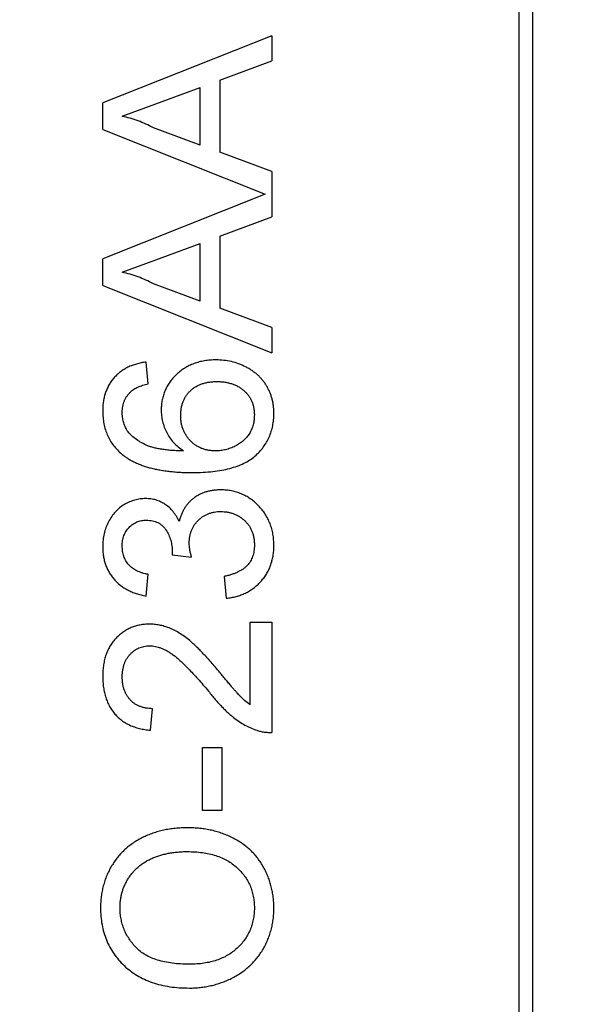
# Model space of a CAD drawing. Header units: millimetres. Extents: x 525 to 788, y 277 to 384.
# Tile 109 of 130: x 753.883 to 754.733, y 316.751 to 318.208. Entities that reach past the tile are written whole.
import ezdxf

# ---------------------------------------------------------------- set-up
doc = ezdxf.new("R2010")
doc.units = ezdxf.units.MM
doc.header["$LTSCALE"] = 5
doc.header["$PDMODE"] = 3
doc.header["$PDSIZE"] = 0.3125
doc.layers.get('0').update_dxf_attribs({"linetype": 'CONTINUOUS'})
doc.layers.get('Defpoints').update_dxf_attribs({"linetype": 'CONTINUOUS'})
doc.layers.add('dim', color=6, linetype='CONTINUOUS', lineweight=9)
doc.styles.add('Verdana', font='verdana.ttf', dxfattribs={"height": 3})
doc.dimstyles.new('aaaaaaaa 3.0', dxfattribs={"dimtxt": 3, "dimasz": 2.5, "dimexe": 1.25, "dimexo": 0.625, "dimtad": 1, "dimzin": 9, "dimdsep": 46, "dimtxsty": 'Verdana', "dimcen": 0, "dimazin": 0, "dimtfac": 1, "dimtofl": 0, "dimtmove": 0, "dimatfit": 3, "dimfxl": 1, "dimlwd": 25, "dimlwe": 25, "dimarcsym": 0})

# ---------------------------------------------------------------- blocks, each defined once
blk = doc.blocks.new('*D55')
at = {"layer": 'Defpoints', "color": 0}
for p in [(767.5081, 331.9082), (697.2861, 316.9379)]:
    blk.add_point(p, dxfattribs=at)
at = {"layer": 'dim', "color": 0, "lineweight": 25}
blk.add_line((785.4949, 335.7427), (769.9532, 332.4294), dxfattribs=at)
at = {"layer": 'dim', "color": 0}
blk.add_solid([(769.8663, 332.8369), (770.04, 332.0219), (767.5081, 331.9082)], dxfattribs=at)
at = {"layer": 'dim', "color": 0, "insert": (778.4472, 336.689), "char_height": 3, "attachment_point": 5, "rotation": 12.0345, "style": 'Verdana'}
blk.add_mtext('∅71.8', dxfattribs=at)

msp = doc.modelspace()

# ---------------------------------------------------------------- linework, layer by layer
at = {"linetype": 'Continuous'}
for p, q in [((754.622, 315.8935), (754.622, 318.7107)), ((754.6417, 318.691), (754.6417, 315.9132)), ((754.2559, 318.1841), (754.0059, 318.0848)), ((754.2559, 318.1841), (754.2559, 318.1467)), ((754.179, 318.1182), (754.2559, 318.1467)), ((754.179, 318.1182), (754.179, 318.0117)), ((754.0845, 318.0833), (754.1502, 318.1076)), ((754.1502, 318.0223), (754.1502, 318.1076)), ((754.0059, 318.0451), (754.0059, 318.0848)), ((754.0348, 318.0649), (754.0845, 318.0833)), ((754.0059, 318.0451), (754.2465, 317.9496)), ((754.1502, 318.0223), (754.0809, 318.0479)), ((754.2559, 317.9832), (754.179, 318.0117)), ((754.2559, 317.9832), (754.2559, 317.9159)), ((754.2465, 317.9496), (754.0059, 317.8541)), ((754.179, 317.8875), (754.2559, 317.9159)), ((754.179, 317.8875), (754.179, 317.7809)), ((754.0845, 317.8525), (754.1502, 317.8768)), ((754.1502, 317.7915), (754.1502, 317.8768)), ((754.0059, 317.8143), (754.0059, 317.8541)), ((754.0348, 317.8342), (754.0845, 317.8525)), ((754.0059, 317.8143), (754.2559, 317.715)), ((754.1502, 317.7915), (754.0809, 317.8171)), ((754.2559, 317.7524), (754.179, 317.7809)), ((754.2559, 317.7524), (754.2559, 317.715)), ((754.0732, 317.6691), (754.07, 317.7012)), ((754.1088, 317.4203), (754.1085, 317.4157)), ((754.1085, 317.4157), (754.1373, 317.4124)), ((754.07, 317.355), (754.0732, 317.3871)), ((754.1854, 317.3838), (754.1886, 317.3518)), ((754.2239, 317.3165), (754.2559, 317.3165)), ((754.2239, 317.1942), (754.2239, 317.3165)), ((754.2559, 317.3165), (754.2559, 317.1531)), ((754.0764, 317.1563), (754.0796, 317.1883)), ((754.1534, 317.1306), (754.1822, 317.1306)), ((754.1534, 317.0377), (754.1534, 317.1306)), ((754.1822, 317.1306), (754.1822, 317.0377)), ((754.1822, 317.0377), (754.1534, 317.0377))]:
    msp.add_line(p, q, dxfattribs=at)
msp.add_arc((732.3971, 324.423), 35.9, 323.58286, 216.35846, dxfattribs=at)
for points, knots in [([(754.0809, 318.0479), (754.0772, 318.0497), (754.0698, 318.0535), (754.0583, 318.0581), (754.0467, 318.0621), (754.0387, 318.064), (754.0348, 318.0649)], [0, 0, 0, 0, 0.253641, 0.504392, 0.752706, 1, 1, 1, 1]), ([(754.0809, 317.8171), (754.0772, 317.819), (754.0698, 317.8227), (754.0583, 317.8273), (754.0467, 317.8313), (754.0387, 317.8332), (754.0348, 317.8342)], [0, 0, 0, 0, 0.253641, 0.504392, 0.752706, 1, 1, 1, 1]), ([(754.07, 317.7012), (754.0676, 317.7008), (754.0628, 317.7001), (754.0559, 317.6984), (754.0494, 317.6963), (754.0433, 317.6936), (754.0375, 317.6905), (754.0322, 317.6869), (754.0273, 317.6828), (754.0229, 317.6782), (754.0189, 317.6733), (754.0154, 317.668), (754.0125, 317.6623), (754.0101, 317.6563), (754.0082, 317.6499), (754.0069, 317.6432), (754.0061, 317.6362), (754.006, 317.6314), (754.0059, 317.629)], [0, 0, 0, 0, 0.069378, 0.13591, 0.19967, 0.262041, 0.322478, 0.382562, 0.441818, 0.501503, 0.561186, 0.620492, 0.680049, 0.740216, 0.801792, 0.865428, 0.931501, 1, 1, 1, 1]), ([(754.1736, 317.7044), (754.1707, 317.7043), (754.1649, 317.7042), (754.1566, 317.7032), (754.1486, 317.7014), (754.141, 317.6991), (754.1339, 317.6961), (754.1271, 317.6924), (754.1209, 317.6879), (754.115, 317.6829), (754.1098, 317.6774), (754.1051, 317.6715), (754.1013, 317.6654), (754.098, 317.659), (754.0956, 317.6522), (754.0937, 317.6452), (754.0927, 317.638), (754.0925, 317.633), (754.0925, 317.6305)], [0, 0, 0, 0, 0.071551, 0.140264, 0.20629, 0.270509, 0.333487, 0.396023, 0.458476, 0.521621, 0.584324, 0.64481, 0.703748, 0.761848, 0.820137, 0.878797, 0.938653, 1, 1, 1, 1]), ([(754.2591, 317.6253), (754.2591, 317.6272), (754.2591, 317.6309), (754.2585, 317.6364), (754.2577, 317.6417), (754.2565, 317.6469), (754.255, 317.6519), (754.2531, 317.6567), (754.2509, 317.6614), (754.2484, 317.666), (754.2456, 317.6703), (754.2424, 317.6745), (754.239, 317.6783), (754.2353, 317.6821), (754.2312, 317.6854), (754.2269, 317.6886), (754.2223, 317.6915), (754.2157, 317.695), (754.2071, 317.6988), (754.1963, 317.702), (754.1851, 317.704), (754.1775, 317.7042), (754.1736, 317.7044)], [0, 0, 0, 0, 0.04305, 0.085107, 0.126357, 0.166993, 0.207109, 0.24664, 0.28652, 0.326415, 0.36638, 0.405879, 0.445893, 0.485834, 0.526224, 0.567186, 0.609181, 0.65199, 0.738367, 0.82456, 0.911101, 1, 1, 1, 1]), ([(754.0476, 317.6575), (754.0491, 317.6588), (754.0523, 317.6614), (754.0583, 317.6644), (754.0653, 317.6671), (754.0705, 317.6684), (754.0732, 317.6691)], [0, 0, 0, 0, 0.203796, 0.435669, 0.700198, 1, 1, 1, 1]), ([(754.1213, 317.6216), (754.1213, 317.6235), (754.1214, 317.6273), (754.1221, 317.6327), (754.1232, 317.6378), (754.1248, 317.6426), (754.1268, 317.6471), (754.1292, 317.6513), (754.1322, 317.6552), (754.1355, 317.6587), (754.1392, 317.662), (754.1433, 317.6647), (754.1477, 317.6671), (754.1525, 317.669), (754.1575, 317.6705), (754.1629, 317.6715), (754.1687, 317.6722), (754.1726, 317.6723), (754.1746, 317.6723)], [0, 0, 0, 0, 0.068621, 0.134135, 0.196906, 0.257593, 0.316292, 0.374274, 0.432266, 0.490992, 0.549848, 0.608746, 0.668762, 0.729755, 0.792561, 0.858748, 0.927771, 1, 1, 1, 1]), ([(754.1746, 317.6723), (754.1767, 317.6723), (754.1808, 317.6722), (754.1867, 317.6716), (754.1923, 317.6704), (754.1976, 317.6689), (754.2026, 317.6671), (754.2072, 317.6646), (754.2114, 317.6618), (754.2154, 317.6586), (754.2189, 317.6551), (754.2219, 317.6512), (754.2245, 317.6471), (754.2266, 317.6428), (754.2283, 317.6382), (754.2294, 317.6333), (754.2301, 317.6282), (754.2302, 317.6247), (754.2303, 317.6229)], [0, 0, 0, 0, 0.074682, 0.146166, 0.213739, 0.278948, 0.342272, 0.403709, 0.464492, 0.524742, 0.584281, 0.642941, 0.7001, 0.757252, 0.815617, 0.875146, 0.936035, 1, 1, 1, 1]), ([(754.0348, 317.6269), (754.0348, 317.6284), (754.0349, 317.6313), (754.0355, 317.6356), (754.0365, 317.6398), (754.0379, 317.6437), (754.0397, 317.6475), (754.0419, 317.651), (754.0446, 317.6544), (754.0466, 317.6565), (754.0476, 317.6575)], [0, 0, 0, 0, 0.130542, 0.257778, 0.381454, 0.502887, 0.624788, 0.747182, 0.871455, 1, 1, 1, 1]), ([(754.0059, 317.629), (754.006, 317.6257), (754.0062, 317.6193), (754.0075, 317.61), (754.0098, 317.6011), (754.0129, 317.5928), (754.0169, 317.585), (754.0218, 317.5777), (754.0276, 317.5709), (754.0321, 317.567), (754.0343, 317.5649)], [0, 0, 0, 0, 0.135552, 0.264618, 0.390122, 0.511896, 0.631472, 0.752381, 0.874375, 1, 1, 1, 1]), ([(754.0422, 317.5996), (754.041, 317.6017), (754.0388, 317.6059), (754.0365, 317.6127), (754.035, 317.6197), (754.0349, 317.6245), (754.0348, 317.6269)], [0, 0, 0, 0, 0.252881, 0.500905, 0.747416, 1, 1, 1, 1]), ([(754.0925, 317.6305), (754.0926, 317.6276), (754.0927, 317.6218), (754.0943, 317.6132), (754.0969, 317.6049), (754.1004, 317.5967), (754.105, 317.589), (754.1108, 317.5819), (754.1176, 317.5753), (754.1228, 317.5716), (754.1254, 317.5697)], [0, 0, 0, 0, 0.121098, 0.240358, 0.361683, 0.48458, 0.609222, 0.734771, 0.86451, 1, 1, 1, 1]), ([(754.1729, 317.5697), (754.1711, 317.5698), (754.1674, 317.5699), (754.162, 317.5706), (754.1569, 317.5718), (754.152, 317.5734), (754.1475, 317.5756), (754.1432, 317.5781), (754.1392, 317.5812), (754.1355, 317.5848), (754.1322, 317.5886), (754.1293, 317.5927), (754.1268, 317.597), (754.1248, 317.6016), (754.1232, 317.6063), (754.1221, 317.6112), (754.1214, 317.6164), (754.1213, 317.6199), (754.1213, 317.6216)], [0, 0, 0, 0, 0.06911, 0.135044, 0.198335, 0.260937, 0.321881, 0.382447, 0.44343, 0.506089, 0.568915, 0.629785, 0.690262, 0.750438, 0.810914, 0.872282, 0.935188, 1, 1, 1, 1]), ([(754.1389, 317.5377), (754.144, 317.5378), (754.154, 317.5379), (754.1684, 317.5391), (754.1817, 317.5409), (754.1938, 317.5436), (754.2049, 317.547), (754.2147, 317.5512), (754.2235, 317.5561), (754.2312, 317.5619), (754.2378, 317.5683), (754.2435, 317.5751), (754.2484, 317.5824), (754.2523, 317.5901), (754.2553, 317.5983), (754.2576, 317.6069), (754.2589, 317.616), (754.259, 317.6222), (754.2591, 317.6253)], [0, 0, 0, 0, 0.091739, 0.17719, 0.25635, 0.329875, 0.398022, 0.461309, 0.520724, 0.576877, 0.630821, 0.68349, 0.734854, 0.786088, 0.837463, 0.889867, 0.943843, 1, 1, 1, 1]), ([(754.2303, 317.6229), (754.2302, 317.6204), (754.23, 317.6155), (754.2287, 317.6083), (754.2264, 317.6017), (754.2232, 317.5955), (754.2191, 317.5899), (754.2142, 317.5848), (754.2085, 317.5804), (754.202, 317.5766), (754.1951, 317.5736), (754.1878, 317.5714), (754.1804, 317.57), (754.1755, 317.5698), (754.1729, 317.5697)], [0, 0, 0, 0, 0.086177, 0.168507, 0.247942, 0.327194, 0.406461, 0.486356, 0.568492, 0.65485, 0.742427, 0.828778, 0.913823, 1, 1, 1, 1]), ([(754.1254, 317.5697), (754.1224, 317.5698), (754.1167, 317.5699), (754.1083, 317.5703), (754.1006, 317.5711), (754.0934, 317.572), (754.0868, 317.5732), (754.0807, 317.5746), (754.0752, 317.5763), (754.0688, 317.5789), (754.0617, 317.5826), (754.054, 317.5876), (754.0475, 317.5932), (754.0439, 317.5975), (754.0422, 317.5996)], [0, 0, 0, 0, 0.09722, 0.188542, 0.273574, 0.352344, 0.425604, 0.493546, 0.555893, 0.61298, 0.719213, 0.818107, 0.911391, 1, 1, 1, 1]), ([(754.0343, 317.5649), (754.0357, 317.5638), (754.0385, 317.5616), (754.0431, 317.5585), (754.048, 317.5556), (754.0531, 317.553), (754.0586, 317.5505), (754.0644, 317.5483), (754.0705, 317.5462), (754.0769, 317.5444), (754.0836, 317.5428), (754.0906, 317.5415), (754.0979, 317.5403), (754.1055, 317.5394), (754.1134, 317.5386), (754.1216, 317.5381), (754.1302, 317.5377), (754.136, 317.5377), (754.1389, 317.5377)], [0, 0, 0, 0, 0.048933, 0.098371, 0.149761, 0.202433, 0.256773, 0.312762, 0.371285, 0.431308, 0.493952, 0.558337, 0.625616, 0.695269, 0.767436, 0.842146, 0.919966, 1, 1, 1, 1]), ([(754.1807, 317.5121), (754.1787, 317.512), (754.1748, 317.5119), (754.1692, 317.5113), (754.1637, 317.5104), (754.1585, 317.5091), (754.1536, 317.5072), (754.1489, 317.5051), (754.1444, 317.5026), (754.1403, 317.4996), (754.1364, 317.4963), (754.1329, 317.4928), (754.1297, 317.4889), (754.1268, 317.4847), (754.1244, 317.4802), (754.1222, 317.4755), (754.1204, 317.4704), (754.1195, 317.4669), (754.1191, 317.4651)], [0, 0, 0, 0, 0.070108, 0.138175, 0.203289, 0.267091, 0.329085, 0.389925, 0.450025, 0.510493, 0.570328, 0.62995, 0.689026, 0.748814, 0.809142, 0.871062, 0.934172, 1, 1, 1, 1]), ([(754.2591, 317.4296), (754.2591, 317.4325), (754.2589, 317.4382), (754.2579, 317.4466), (754.2561, 317.4546), (754.2536, 317.4622), (754.2503, 317.4695), (754.2464, 317.4763), (754.2418, 317.4828), (754.2364, 317.4887), (754.2306, 317.4942), (754.2244, 317.499), (754.2179, 317.5031), (754.211, 317.5063), (754.2039, 317.5089), (754.1965, 317.5107), (754.1887, 317.5119), (754.1834, 317.512), (754.1807, 317.5121)], [0, 0, 0, 0, 0.069015, 0.135342, 0.199583, 0.262263, 0.32436, 0.38614, 0.448257, 0.511612, 0.574624, 0.635867, 0.696225, 0.755624, 0.81508, 0.875195, 0.936497, 1, 1, 1, 1]), ([(754.0695, 317.4992), (754.0667, 317.4991), (754.0613, 317.4989), (754.0532, 317.4972), (754.0454, 317.4944), (754.0378, 317.4905), (754.0308, 317.4856), (754.0245, 317.4796), (754.019, 317.4727), (754.0144, 317.4648), (754.0106, 317.4562), (754.0079, 317.4472), (754.0062, 317.4378), (754.006, 317.4314), (754.0059, 317.4281)], [0, 0, 0, 0, 0.077471, 0.154469, 0.232146, 0.311615, 0.392547, 0.473567, 0.556451, 0.642863, 0.73087, 0.818992, 0.907946, 1, 1, 1, 1]), ([(754.1191, 317.4651), (754.1177, 317.4678), (754.1152, 317.473), (754.1103, 317.48), (754.1047, 317.4859), (754.0985, 317.4908), (754.0918, 317.4945), (754.0847, 317.4973), (754.0772, 317.4989), (754.0721, 317.4991), (754.0695, 317.4992)], [0, 0, 0, 0, 0.140068, 0.272449, 0.398481, 0.520934, 0.64145, 0.759213, 0.878049, 1, 1, 1, 1]), ([(754.1339, 317.4331), (754.134, 317.4348), (754.134, 317.4381), (754.1346, 317.4429), (754.1357, 317.4474), (754.1372, 317.4518), (754.139, 317.4559), (754.1413, 317.4598), (754.1439, 317.4635), (754.1471, 317.4668), (754.1504, 317.4699), (754.1541, 317.4727), (754.1579, 317.4749), (754.162, 317.4768), (754.1663, 317.4782), (754.1708, 317.4793), (754.1756, 317.4799), (754.1788, 317.48), (754.1805, 317.48)], [0, 0, 0, 0, 0.067727, 0.132527, 0.195728, 0.257147, 0.318027, 0.378381, 0.439429, 0.501703, 0.563977, 0.624883, 0.685237, 0.745501, 0.806278, 0.86882, 0.932949, 1, 1, 1, 1]), ([(754.1805, 317.48), (754.1822, 317.48), (754.1856, 317.4799), (754.1906, 317.4792), (754.1954, 317.4782), (754.1999, 317.4767), (754.2043, 317.4748), (754.2084, 317.4725), (754.2123, 317.4697), (754.216, 317.4666), (754.2194, 317.4631), (754.2223, 317.4593), (754.2248, 317.4552), (754.2268, 317.4508), (754.2284, 317.4462), (754.2294, 317.4413), (754.2302, 317.4361), (754.2303, 317.4325), (754.2303, 317.4307)], [0, 0, 0, 0, 0.066279, 0.129867, 0.191826, 0.252649, 0.312524, 0.3724, 0.43318, 0.49507, 0.556777, 0.61766, 0.677947, 0.738349, 0.80038, 0.864342, 0.930539, 1, 1, 1, 1]), ([(754.0348, 317.4291), (754.0348, 317.4305), (754.0348, 317.4332), (754.0354, 317.4371), (754.0362, 317.4408), (754.0373, 317.4443), (754.0386, 317.4477), (754.0405, 317.4508), (754.0425, 317.4538), (754.0449, 317.4565), (754.0475, 317.4591), (754.0503, 317.4612), (754.0533, 317.4631), (754.0564, 317.4646), (754.0597, 317.4657), (754.0631, 317.4666), (754.0668, 317.4671), (754.0693, 317.4672), (754.0705, 317.4672)], [0, 0, 0, 0, 0.070225, 0.137525, 0.20232, 0.265117, 0.327263, 0.388195, 0.449683, 0.512159, 0.573897, 0.634322, 0.693923, 0.752869, 0.811878, 0.872696, 0.934907, 1, 1, 1, 1]), ([(754.0705, 317.4672), (754.0721, 317.4672), (754.0752, 317.4671), (754.0796, 317.4663), (754.0837, 317.4653), (754.0875, 317.4636), (754.0911, 317.4617), (754.0942, 317.4591), (754.0971, 317.4562), (754.1003, 317.4516), (754.1038, 317.4455), (754.1067, 317.4375), (754.1085, 317.429), (754.1087, 317.4233), (754.1088, 317.4203)], [0, 0, 0, 0, 0.069221, 0.13478, 0.197243, 0.257235, 0.316552, 0.375152, 0.434982, 0.49708, 0.621565, 0.745395, 0.870211, 1, 1, 1, 1]), ([(754.1373, 317.4124), (754.1368, 317.4144), (754.1358, 317.4181), (754.1348, 317.4236), (754.1341, 317.4285), (754.134, 317.4317), (754.1339, 317.4331)], [0, 0, 0, 0, 0.291728, 0.555599, 0.790597, 1, 1, 1, 1]), ([(754.0059, 317.4281), (754.006, 317.4258), (754.006, 317.4211), (754.0069, 317.4143), (754.0082, 317.4078), (754.01, 317.4016), (754.0124, 317.3957), (754.0153, 317.3901), (754.0187, 317.3848), (754.0226, 317.3798), (754.0271, 317.3751), (754.0319, 317.3709), (754.0372, 317.3672), (754.0429, 317.3639), (754.0491, 317.3609), (754.0557, 317.3585), (754.0627, 317.3565), (754.0676, 317.3555), (754.07, 317.355)], [0, 0, 0, 0, 0.06619, 0.129966, 0.192161, 0.252419, 0.312006, 0.370545, 0.429626, 0.489413, 0.549139, 0.609336, 0.669871, 0.731668, 0.795042, 0.860657, 0.928964, 1, 1, 1, 1]), ([(754.0732, 317.3871), (754.0717, 317.3873), (754.0686, 317.3879), (754.0643, 317.389), (754.0602, 317.3905), (754.0564, 317.3921), (754.053, 317.394), (754.0498, 317.3962), (754.0469, 317.3986), (754.0435, 317.4021), (754.04, 317.4071), (754.0369, 317.4138), (754.0351, 317.4213), (754.0349, 317.4264), (754.0348, 317.4291)], [0, 0, 0, 0, 0.075449, 0.147124, 0.215651, 0.280915, 0.343656, 0.40441, 0.463763, 0.522348, 0.637716, 0.753205, 0.872203, 1, 1, 1, 1]), ([(754.2303, 317.4307), (754.2303, 317.4292), (754.2302, 317.4261), (754.2297, 317.4217), (754.2289, 317.4175), (754.2277, 317.4136), (754.2263, 317.4099), (754.2244, 317.4064), (754.2223, 317.4032), (754.2198, 317.4002), (754.2169, 317.3974), (754.2136, 317.3949), (754.21, 317.3925), (754.2058, 317.3905), (754.2014, 317.3884), (754.1964, 317.3867), (754.1911, 317.3851), (754.1873, 317.3843), (754.1854, 317.3838)], [0, 0, 0, 0, 0.065037, 0.126942, 0.18616, 0.243, 0.298554, 0.352952, 0.406844, 0.460451, 0.515815, 0.573563, 0.634248, 0.698644, 0.766845, 0.84024, 0.917434, 1, 1, 1, 1]), ([(754.1886, 317.3518), (754.1912, 317.3521), (754.1962, 317.3527), (754.2035, 317.3543), (754.2104, 317.3565), (754.217, 317.3592), (754.2232, 317.3626), (754.229, 317.3665), (754.2345, 317.371), (754.2396, 317.376), (754.2442, 317.3815), (754.2481, 317.3874), (754.2516, 317.3935), (754.2543, 317.4001), (754.2565, 317.407), (754.258, 317.4142), (754.259, 317.4218), (754.2591, 317.4269), (754.2591, 317.4296)], [0, 0, 0, 0, 0.06621, 0.130283, 0.192653, 0.253959, 0.314396, 0.374474, 0.435194, 0.497133, 0.55901, 0.619569, 0.680213, 0.741519, 0.803066, 0.866536, 0.932206, 1, 1, 1, 1]), ([(754.0749, 317.3133), (754.0725, 317.3133), (754.0678, 317.3132), (754.0609, 317.3121), (754.0543, 317.3106), (754.0479, 317.3083), (754.0419, 317.3053), (754.0362, 317.3017), (754.0307, 317.2975), (754.0257, 317.2927), (754.021, 317.2873), (754.017, 317.2814), (754.0135, 317.275), (754.0107, 317.2682), (754.0086, 317.2609), (754.0071, 317.2531), (754.0061, 317.2449), (754.006, 317.2393), (754.0059, 317.2364)], [0, 0, 0, 0, 0.062204, 0.121961, 0.180582, 0.238328, 0.295655, 0.35362, 0.412672, 0.473423, 0.534937, 0.59611, 0.657906, 0.721385, 0.786661, 0.854461, 0.925288, 1, 1, 1, 1]), ([(754.1775, 317.244), (754.1753, 317.2465), (754.1711, 317.2515), (754.1649, 317.2586), (754.159, 317.2651), (754.1535, 317.271), (754.1483, 317.2763), (754.1435, 317.2811), (754.139, 317.2853), (754.1335, 317.29), (754.127, 317.295), (754.1193, 317.3002), (754.1118, 317.3044), (754.1044, 317.3078), (754.0971, 317.3102), (754.0898, 317.3121), (754.0824, 317.3131), (754.0774, 317.3133), (754.0749, 317.3133)], [0, 0, 0, 0, 0.078772, 0.152499, 0.22116, 0.284249, 0.342325, 0.395144, 0.443024, 0.48574, 0.563808, 0.635939, 0.703173, 0.765317, 0.825174, 0.883982, 0.942055, 1, 1, 1, 1]), ([(754.0348, 317.2357), (754.0348, 317.2374), (754.0349, 317.2406), (754.0355, 317.2453), (754.0364, 317.2498), (754.0376, 317.2541), (754.0393, 317.2581), (754.0413, 317.2619), (754.0437, 317.2655), (754.0464, 317.2687), (754.0494, 317.2716), (754.0526, 317.2742), (754.0559, 317.2764), (754.0595, 317.2782), (754.0632, 317.2796), (754.067, 317.2805), (754.0711, 317.2812), (754.0738, 317.2812), (754.0752, 317.2813)], [0, 0, 0, 0, 0.072768, 0.142276, 0.209684, 0.274754, 0.337633, 0.400409, 0.462943, 0.525478, 0.587279, 0.646809, 0.705678, 0.763157, 0.820579, 0.878826, 0.938238, 1, 1, 1, 1]), ([(754.0752, 317.2813), (754.0767, 317.2812), (754.0795, 317.2812), (754.0839, 317.2805), (754.0882, 317.2794), (754.0926, 317.2779), (754.0971, 317.276), (754.1015, 317.2737), (754.106, 317.2709), (754.1107, 317.2676), (754.1156, 317.2638), (754.1208, 317.2591), (754.1266, 317.2536), (754.1328, 317.2473), (754.1396, 317.2402), (754.1468, 317.2322), (754.1545, 317.2235), (754.1597, 317.2173), (754.1624, 317.2141)], [0, 0, 0, 0, 0.037641, 0.076115, 0.115705, 0.156832, 0.199233, 0.243549, 0.290206, 0.339418, 0.39358, 0.455626, 0.525716, 0.603913, 0.690583, 0.785474, 0.88859, 1, 1, 1, 1]), ([(754.2239, 317.1942), (754.2211, 317.1963), (754.2154, 317.2005), (754.2096, 317.2062), (754.2055, 317.2108), (754.2028, 317.2137), (754.1997, 317.2174), (754.1961, 317.2215), (754.1921, 317.2263), (754.1876, 317.2317), (754.1827, 317.2376), (754.1793, 317.2418), (754.1775, 317.244)], [0, 0, 0, 0, 0.149667, 0.311692, 0.359505, 0.418777, 0.488545, 0.568746, 0.660505, 0.76317, 0.8758, 1, 1, 1, 1]), ([(754.0059, 317.2364), (754.006, 317.2336), (754.0061, 317.228), (754.007, 317.2198), (754.0084, 317.2121), (754.0103, 317.2048), (754.0129, 317.198), (754.016, 317.1916), (754.0197, 317.1857), (754.0239, 317.1803), (754.0287, 317.1753), (754.034, 317.1709), (754.0398, 317.1671), (754.0461, 317.1637), (754.053, 317.1611), (754.0603, 317.1588), (754.0682, 317.1573), (754.0736, 317.1566), (754.0764, 317.1563)], [0, 0, 0, 0, 0.071792, 0.140555, 0.205817, 0.268413, 0.329356, 0.388654, 0.446516, 0.504513, 0.56178, 0.619263, 0.67745, 0.737131, 0.798527, 0.862507, 0.929325, 1, 1, 1, 1]), ([(754.0796, 317.1883), (754.0779, 317.1884), (754.0746, 317.1885), (754.0697, 317.1891), (754.0652, 317.1901), (754.0609, 317.1916), (754.0569, 317.1934), (754.0531, 317.1956), (754.0497, 317.1983), (754.0466, 317.2013), (754.0438, 317.2047), (754.0414, 317.2083), (754.0393, 317.2122), (754.0377, 317.2164), (754.0363, 317.2209), (754.0355, 317.2256), (754.0349, 317.2306), (754.0348, 317.234), (754.0348, 317.2357)], [0, 0, 0, 0, 0.069369, 0.135761, 0.199199, 0.260205, 0.319176, 0.377657, 0.43622, 0.494827, 0.554142, 0.613488, 0.672744, 0.7343, 0.79663, 0.861642, 0.929304, 1, 1, 1, 1]), ([(754.1624, 317.2141), (754.1641, 317.212), (754.1673, 317.2079), (754.1722, 317.202), (754.1771, 317.1966), (754.1817, 317.1916), (754.1863, 317.1869), (754.1908, 317.1826), (754.1951, 317.1788), (754.2007, 317.1742), (754.2076, 317.1692), (754.2162, 317.164), (754.2248, 317.1597), (754.2308, 317.1575), (754.2337, 317.1564)], [0, 0, 0, 0, 0.086187, 0.168359, 0.246159, 0.320445, 0.3905, 0.456762, 0.519315, 0.577843, 0.689314, 0.795593, 0.899612, 1, 1, 1, 1]), ([(754.2337, 317.1564), (754.2355, 317.1559), (754.239, 317.1547), (754.2446, 317.1537), (754.2502, 317.1531), (754.254, 317.1531), (754.2559, 317.1531)], [0, 0, 0, 0, 0.249593, 0.49556, 0.747357, 1, 1, 1, 1]), ([(754.1313, 317.0121), (754.1283, 317.012), (754.1222, 317.0119), (754.1133, 317.0113), (754.1046, 317.0101), (754.0962, 317.0086), (754.088, 317.0065), (754.08, 317.004), (754.0723, 317.0011), (754.0649, 316.9977), (754.0577, 316.9939), (754.051, 316.9896), (754.0447, 316.9849), (754.0387, 316.9799), (754.0332, 316.9744), (754.0281, 316.9685), (754.0233, 316.9622), (754.0191, 316.9556), (754.0152, 316.9486), (754.0118, 316.9414), (754.0091, 316.9339), (754.0067, 316.9263), (754.0049, 316.9184), (754.0036, 316.9103), (754.0029, 316.902), (754.0028, 316.8964), (754.0027, 316.8936)], [0, 0, 0, 0, 0.046666, 0.092161, 0.136649, 0.180448, 0.223293, 0.265781, 0.307491, 0.349241, 0.390297, 0.430963, 0.470884, 0.510312, 0.549967, 0.589534, 0.629402, 0.66999, 0.710719, 0.750975, 0.79155, 0.832033, 0.873092, 0.914413, 0.956901, 1, 1, 1, 1]), ([(754.2591, 316.8935), (754.2591, 316.8961), (754.259, 316.9014), (754.2583, 316.9093), (754.257, 316.9171), (754.2554, 316.9247), (754.2533, 316.9322), (754.2506, 316.9395), (754.2475, 316.9467), (754.2439, 316.9537), (754.2399, 316.9605), (754.2354, 316.9669), (754.2304, 316.9729), (754.225, 316.9785), (754.2191, 316.9837), (754.2128, 316.9885), (754.206, 316.9929), (754.1988, 316.9969), (754.1912, 317.0005), (754.1834, 317.0036), (754.1753, 317.0062), (754.167, 317.0084), (754.1584, 317.01), (754.1496, 317.0112), (754.1406, 317.0119), (754.1344, 317.012), (754.1313, 317.0121)], [0, 0, 0, 0, 0.040917, 0.081206, 0.121044, 0.160801, 0.20044, 0.240141, 0.27998, 0.320332, 0.360792, 0.400579, 0.440342, 0.480112, 0.519955, 0.560443, 0.601634, 0.64374, 0.686389, 0.729297, 0.772543, 0.816374, 0.860888, 0.906038, 0.95244, 1, 1, 1, 1]), ([(754.0316, 316.8938), (754.0316, 316.8958), (754.0317, 316.8997), (754.0322, 316.9056), (754.0333, 316.9112), (754.0346, 316.9167), (754.0363, 316.9221), (754.0385, 316.9273), (754.041, 316.9324), (754.0439, 316.9373), (754.0471, 316.942), (754.0507, 316.9464), (754.0546, 316.9506), (754.0587, 316.9544), (754.0633, 316.9579), (754.0681, 316.9612), (754.0732, 316.9642), (754.0787, 316.9668), (754.0844, 316.9692), (754.0903, 316.9712), (754.0966, 316.9729), (754.103, 316.9744), (754.1097, 316.9755), (754.1166, 316.9762), (754.1238, 316.9767), (754.1286, 316.9768), (754.1311, 316.9768)], [0, 0, 0, 0, 0.040902, 0.080929, 0.120351, 0.15926, 0.197827, 0.236487, 0.275201, 0.314321, 0.35358, 0.392422, 0.431063, 0.469956, 0.509123, 0.548949, 0.589428, 0.631064, 0.673423, 0.71666, 0.760829, 0.805914, 0.852562, 0.900248, 0.949148, 1, 1, 1, 1]), ([(754.1311, 316.9768), (754.1349, 316.9767), (754.1424, 316.9766), (754.1533, 316.9755), (754.1635, 316.9737), (754.1731, 316.9712), (754.182, 316.9677), (754.1902, 316.9638), (754.1977, 316.9589), (754.2045, 316.9534), (754.2105, 316.9473), (754.2159, 316.9408), (754.2203, 316.9339), (754.224, 316.9266), (754.2268, 316.9188), (754.2288, 316.9107), (754.2301, 316.9021), (754.2302, 316.8963), (754.2303, 316.8933)], [0, 0, 0, 0, 0.078848, 0.153586, 0.224629, 0.292039, 0.356569, 0.418787, 0.479523, 0.53946, 0.598338, 0.655333, 0.711417, 0.767044, 0.823194, 0.880455, 0.938945, 1, 1, 1, 1]), ([(754.0027, 316.8936), (754.0028, 316.8893), (754.003, 316.881), (754.0047, 316.8687), (754.0074, 316.857), (754.0112, 316.846), (754.0162, 316.8355), (754.0222, 316.8257), (754.0294, 316.8165), (754.0375, 316.8078), (754.0467, 316.8001), (754.0567, 316.7933), (754.0676, 316.7876), (754.0793, 316.783), (754.0919, 316.7793), (754.1052, 316.7767), (754.1195, 316.7751), (754.1292, 316.775), (754.1342, 316.7749)], [0, 0, 0, 0, 0.064217, 0.125675, 0.185372, 0.243705, 0.301102, 0.358698, 0.416748, 0.476136, 0.536238, 0.596504, 0.657597, 0.72047, 0.7855, 0.853425, 0.924774, 1, 1, 1, 1]), ([(754.1346, 316.8101), (754.1302, 316.8102), (754.1215, 316.8103), (754.1091, 316.8115), (754.0977, 316.8134), (754.0872, 316.816), (754.0777, 316.8196), (754.0692, 316.8238), (754.0617, 316.8288), (754.0553, 316.8347), (754.0497, 316.841), (754.0449, 316.8477), (754.0407, 316.8546), (754.0373, 316.8619), (754.0348, 316.8694), (754.033, 316.8773), (754.0317, 316.8855), (754.0316, 316.891), (754.0316, 316.8938)], [0, 0, 0, 0, 0.089205, 0.171739, 0.248642, 0.320139, 0.386883, 0.449375, 0.509078, 0.566551, 0.622419, 0.676991, 0.730399, 0.783241, 0.835952, 0.889618, 0.944057, 1, 1, 1, 1]), ([(754.1342, 316.7749), (754.1369, 316.7749), (754.1423, 316.775), (754.1503, 316.7757), (754.1582, 316.7768), (754.166, 316.7784), (754.1737, 316.7803), (754.1813, 316.7828), (754.1888, 316.7857), (754.1961, 316.789), (754.2032, 316.7927), (754.2099, 316.797), (754.2163, 316.8015), (754.2223, 316.8066), (754.2279, 316.812), (754.2331, 316.8179), (754.2379, 316.8242), (754.2423, 316.8308), (754.2463, 316.8378), (754.2497, 316.8451), (754.2526, 316.8526), (754.255, 316.8603), (754.2569, 316.8683), (754.2582, 316.8765), (754.259, 316.8849), (754.2591, 316.8906), (754.2591, 316.8935)], [0, 0, 0, 0, 0.042093, 0.083554, 0.124992, 0.166052, 0.207381, 0.248618, 0.290057, 0.332021, 0.373735, 0.415036, 0.455409, 0.495952, 0.536368, 0.57703, 0.617971, 0.659396, 0.701152, 0.742753, 0.784285, 0.826186, 0.868591, 0.911466, 0.955303, 1, 1, 1, 1]), ([(754.2303, 316.8933), (754.2302, 316.8904), (754.2301, 316.8846), (754.2288, 316.8762), (754.2268, 316.8682), (754.224, 316.8605), (754.2204, 316.8532), (754.216, 316.8463), (754.2108, 316.8398), (754.2048, 316.8337), (754.1981, 316.8281), (754.1908, 316.8233), (754.1828, 316.8192), (754.1744, 316.8158), (754.1652, 316.8133), (754.1555, 316.8115), (754.1453, 316.8103), (754.1382, 316.8102), (754.1346, 316.8101)], [0, 0, 0, 0, 0.061577, 0.120881, 0.178852, 0.235792, 0.292697, 0.349742, 0.408261, 0.468412, 0.529574, 0.5907, 0.652798, 0.7167, 0.782799, 0.851875, 0.924036, 1, 1, 1, 1])]:
    msp.add_open_spline(points, degree=3, knots=knots, dxfattribs=at)

# ---------------------------------------------------------------- dimensions: what is measured, and where the dimension line sits
at = {"layer": 'dim'}
dim = msp.add_diameter_dim_2p(p1=(697.2861, 316.9379), p2=(767.5081, 331.9082), dimstyle='aaaaaaaa 3.0', dxfattribs=at)
dim.commit()
dim.dimension.update_dxf_attribs({"geometry": '*D55', "text_midpoint": (777.7194, 334.0851), "dimtype": 163})

doc.saveas('drawing.dxf')
